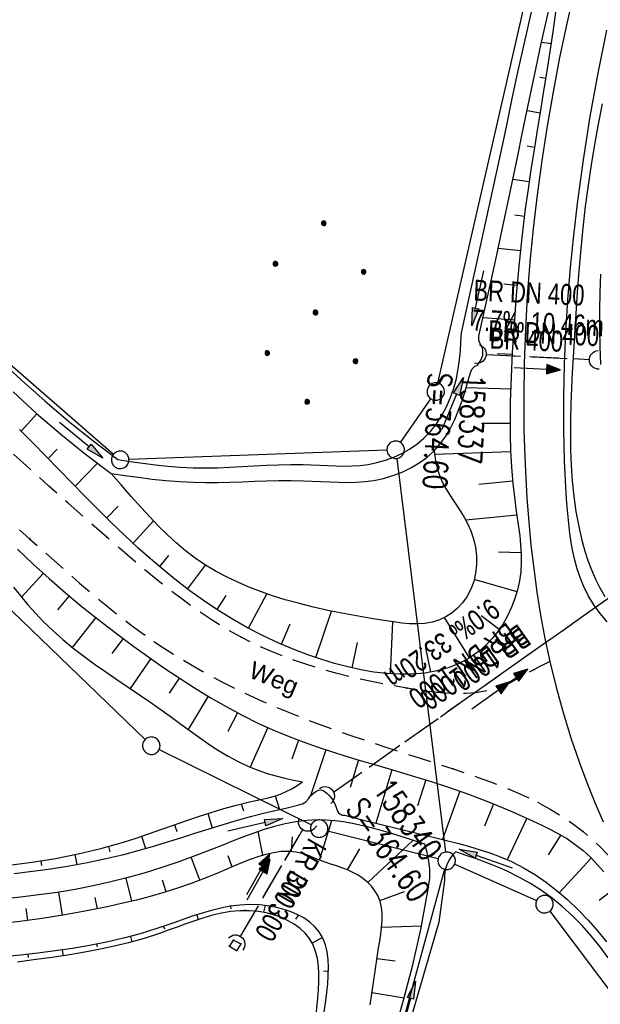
# Model space of a CAD drawing. Extents: x 510806 to 511233, y 466129 to 467087.
# Tile 13 of 35: x 510908 to 510958, y 466606 to 466691. Entities that reach past the tile are written whole.
import ezdxf

# ---------------------------------------------------------------- set-up
doc = ezdxf.new("R2010")
doc.units = 0
doc.header["$LTSCALE"] = 10
doc.header["$MEASUREMENT"] = 0
for name, pattern in [('AUSGEZOGEN', [0]), ('LT00', [0]), ('LT11', [0.3, 0.2, -0.1]), ('LT12', [0.4, 0.3, -0.1]), ('STRICHLINIE2', [0.375, 0.25, -0.125])]:
    doc.linetypes.add(name, pattern=pattern)
doc.layers.get('0').update_dxf_attribs({"linetype": 'LT00'})
for name, color, linetype in [('--EK_FBR', 1, 'LT00'), ('--EK_Halt-Pfeil', 4, 'LT00'), ('--EK_Haltung', 7, 'STRICHLINIE2'), ('--EK_Haltung-Text', 140, 'LT00'), ('--EK_Schacht-Text', 5, 'LT00'), ('--EL_Halt-Pfeil', 4, 'LT00'), ('--EL_Haltung', 182, 'STRICHLINIE2'), ('--EL_Haltung-Text', 182, 'LT00'), ('DFK_GZPKT', 250, 'LT00'), ('DFK_KATASTER', 250, 'LT00'), ('DFK_NUTZUNG', 250, 'LT00'), ('DL', 182, 'LT12'), ('DL_PFEIL', 201, 'LT00'), ('DL_TEXT', 182, 'LT00'), ('FELDWEG_TEXT', 1, 'Continuous'), ('PFEIL', 140, 'AUSGEZOGEN'), ('V101_AFBR_BAB', 250, 'LT00'), ('V101_BOESCH', 250, 'LT00'), ('V101_BOSCHUNG', 250, 'LT00'), ('V101_FELDWEG', 250, 'LT11'), ('V101_GRABEN', 250, 'LT00'), ('V101_MOENCH', 182, 'LT00'), ('V101_UK_DURCH', 182, 'LT00')]:
    doc.layers.add(name, color=color, linetype=linetype)
doc.styles.add('Beschrift', font='ARIAL.TTF')
doc.styles.add('Haltungsbeschriftung', font='ARIAL.TTF', dxfattribs={"width": 0.75})
doc.styles.add('schachtbeschriftung', font='romans.shx', dxfattribs={"width": 0.75, "height": 2})

# ---------------------------------------------------------------- blocks, each defined once
blk = doc.blocks.new('SYMB7010')
at = {"color": 0, "linetype": 'ByBlock'}
for points in [[(-0.031408, 0.499213), (-0.093728, 0.49134), (-0.15457, 0.475719), (-0.212975, 0.452595), (-0.268021, 0.422333), (-0.31884, 0.385411), (-0.36463, 0.342411), (-0.40467, 0.29401), (-0.438329, 0.240973), (-0.465074, 0.184136), (-0.484486, 0.124395), (-0.496256, 0.062692), (-0.5002, 0)], [(-0.5002, 0), (-0.496256, -0.062692), (-0.484486, -0.124395), (-0.465075, -0.184136), (-0.438329, -0.240973), (-0.404671, -0.29401), (-0.36463, -0.342411), (-0.31884, -0.385411), (-0.268021, -0.422333), (-0.212975, -0.452595), (-0.154571, -0.475719), (-0.093728, -0.49134), (-0.031408, -0.499213), (0.031408, -0.499213)], [(0.5002, 0), (0.496256, 0.062692), (0.484485, 0.124395), (0.465074, 0.184136), (0.438329, 0.240973), (0.40467, 0.29401), (0.36463, 0.342411), (0.31884, 0.385411), (0.268021, 0.422333), (0.212975, 0.452595), (0.15457, 0.475719), (0.093728, 0.49134), (0.031408, 0.499213), (-0.031408, 0.499213)], [(0.031408, -0.499213), (0.093728, -0.491341), (0.15457, -0.475719), (0.212975, -0.452595), (0.268021, -0.422333), (0.31884, -0.385411), (0.36463, -0.342411), (0.404671, -0.294011), (0.438329, -0.240974), (0.465075, -0.184136), (0.484486, -0.124395), (0.496256, -0.062692), (0.500201, 0)]]:
    blk.add_lwpolyline(points, dxfattribs=at)
blk = doc.blocks.new('Ackerland7')
at = {"layer": 'DFK_NUTZUNG', "color": 0, "linetype": 'ByBlock'}
for p, q in [((-4, 3.928), (-4, 3.67)), ((-3.95, 3.628), (-3.95, 3.97)), ((-3.9, 3.99), (-3.9, 3.607)), ((-3.85, 3.601), (-3.85, 3.997)), ((-3.8, 3.99), (-3.8, 3.607)), ((-3.75, 3.628), (-3.75, 3.97)), ((-3.7, 3.928), (-3.7, 3.67)), ((-3.65, 3.798), (-3.65, 3.8)), ((3.7, 3.929), (3.7, 3.671)), ((3.75, 3.629), (3.75, 3.971)), ((3.8, 3.992), (3.8, 3.608)), ((3.85, 3.602), (3.85, 3.998)), ((3.9, 3.992), (3.9, 3.608)), ((3.95, 3.629), (3.95, 3.971)), ((4, 3.929), (4, 3.671)), ((4.05, 3.799), (4.05, 3.801)), ((-7.85, 0.129), (-7.85, -0.129)), ((-7.8, -0.171), (-7.8, 0.171)), ((-7.75, 0.192), (-7.75, -0.192)), ((-7.7, -0.198), (-7.7, 0.198)), ((-7.65, 0.192), (-7.65, -0.192)), ((-7.6, -0.171), (-7.6, 0.171)), ((-7.55, 0.129), (-7.55, -0.129)), ((-7.5, -0.001), (-7.5, 0.001)), ((-0.15, 0.129), (-0.15, -0.129)), ((-0.1, -0.171), (-0.1, 0.171)), ((-0.05, 0.192), (-0.05, -0.192)), ((0, -0.198), (0, 0.198)), ((0.05, 0.192), (0.05, -0.192)), ((0.1, -0.171), (0.1, 0.171)), ((0.15, 0.129), (0.15, -0.129)), ((0.2, -0.001), (0.2, 0.001)), ((7.55, 0.129), (7.55, -0.129)), ((7.6, -0.171), (7.6, 0.171)), ((7.65, 0.192), (7.65, -0.192)), ((7.7, -0.198), (7.7, 0.198)), ((7.75, 0.192), (7.75, -0.192)), ((7.8, -0.171), (7.8, 0.171)), ((7.85, 0.129), (7.85, -0.129)), ((7.9, -0.001), (7.9, 0.001)), ((-4, -3.671), (-4, -3.929)), ((-3.95, -3.971), (-3.95, -3.629)), ((-3.9, -3.608), (-3.9, -3.992)), ((-3.85, -3.998), (-3.85, -3.602)), ((-3.8, -3.608), (-3.8, -3.992)), ((-3.75, -3.971), (-3.75, -3.629)), ((-3.7, -3.671), (-3.7, -3.929)), ((-3.65, -3.801), (-3.65, -3.799)), ((3.7, -3.671), (3.7, -3.929)), ((3.75, -3.971), (3.75, -3.629)), ((3.8, -3.608), (3.8, -3.992)), ((3.85, -3.998), (3.85, -3.602)), ((3.9, -3.608), (3.9, -3.992)), ((3.95, -3.971), (3.95, -3.629)), ((4, -3.671), (4, -3.929)), ((4.05, -3.801), (4.05, -3.799))]:
    blk.add_line(p, q, dxfattribs=at)
for points in [[(-3.65, 3.799), (-3.67, 3.886), (-3.725, 3.955), (-3.805, 3.994), (-3.894, 3.994), (-3.975, 3.955), (-4.03, 3.886), (-4.05, 3.799), (-4.03, 3.712), (-3.975, 3.642), (-3.894, 3.604), (-3.805, 3.604), (-3.725, 3.642), (-3.67, 3.712), (-3.65, 3.799)], [(4.05, 3.8), (4.03, 3.887), (3.975, 3.956), (3.894, 3.995), (3.805, 3.995), (3.725, 3.956), (3.67, 3.887), (3.65, 3.8), (3.67, 3.713), (3.725, 3.644), (3.805, 3.605), (3.894, 3.605), (3.975, 3.644), (4.03, 3.713), (4.05, 3.8)], [(-7.5, 0), (-7.52, 0.087), (-7.575, 0.156), (-7.655, 0.195), (-7.744, 0.195), (-7.825, 0.156), (-7.88, 0.087), (-7.9, 0)], [(0.2, 0), (0.18, 0.087), (0.125, 0.156), (0.045, 0.195), (-0.044, 0.195), (-0.125, 0.156), (-0.18, 0.087), (-0.2, 0)], [(-0.2, 0), (-0.18, -0.087), (-0.125, -0.156), (-0.044, -0.195), (0.045, -0.195), (0.125, -0.156), (0.18, -0.087), (0.2, 0)], [(7.9, 0), (7.88, 0.087), (7.825, 0.156), (7.744, 0.195), (7.655, 0.195), (7.575, 0.156), (7.52, 0.087), (7.5, 0)], [(7.5, 0), (7.52, -0.087), (7.575, -0.156), (7.655, -0.195), (7.744, -0.195), (7.825, -0.156), (7.88, -0.087), (7.9, 0)], [(-7.9, 0), (-7.88, -0.087), (-7.825, -0.156), (-7.744, -0.195), (-7.655, -0.195), (-7.575, -0.156), (-7.52, -0.087), (-7.5, 0)], [(-3.65, -3.8), (-3.67, -3.713), (-3.725, -3.644), (-3.805, -3.605), (-3.894, -3.605), (-3.975, -3.644), (-4.03, -3.713), (-4.05, -3.8), (-4.03, -3.887), (-3.975, -3.956), (-3.894, -3.995), (-3.805, -3.995), (-3.725, -3.956), (-3.67, -3.887), (-3.65, -3.8)], [(4.05, -3.8), (4.03, -3.713), (3.975, -3.644), (3.894, -3.605), (3.805, -3.605), (3.725, -3.644), (3.67, -3.713), (3.65, -3.8), (3.67, -3.887), (3.725, -3.956), (3.805, -3.995), (3.894, -3.995), (3.975, -3.956), (4.03, -3.887), (4.05, -3.8)]]:
    blk.add_lwpolyline(points, dxfattribs=at)
blk = doc.blocks.new('Pfreil3')
at = {"layer": 'PFEIL'}
blk.add_hatch(color=256, dxfattribs=at).paths.add_polyline_path([(-1.549, 0.273), (-1.549, -0.273), (0, 0)])
for p, q in [((-1.549, 0), (-4.831, 0)), ((-1.549, -0.273), (-1.549, 0.273)), ((-1.549, 0.273), (0, 0)), ((0, 0), (-1.549, -0.273))]:
    blk.add_line(p, q, dxfattribs=at)
blk = doc.blocks.new('SYMB0011')
at = {"color": 0, "linetype": 'ByBlock'}
for p, q in [((0.5, 0), (-0.5, 0)), ((0, 0.5), (0, -0.5))]:
    blk.add_line(p, q, dxfattribs=at)
blk = doc.blocks.new('SYMB1107')
at = {"color": 0, "linetype": 'ByBlock'}
for points in [[(-0.2, 0), (-0.196157, 0.039018), (-0.184776, 0.076537), (-0.166294, 0.111114), (-0.141421, 0.141421), (-0.111114, 0.166294), (-0.076537, 0.184776), (-0.039018, 0.196157), (0, 0.2)], [(0, 0.2), (0.039018, 0.196157), (0.076537, 0.184776), (0.111114, 0.166294), (0.141421, 0.141421), (0.166294, 0.111114), (0.184776, 0.076537), (0.196157, 0.039018), (0.2, 0)]]:
    blk.add_lwpolyline(points, dxfattribs=at)
blk = doc.blocks.new('SYMB0070')
at = {"color": 0, "linetype": 'ByBlock'}
for p, q in [((-0.5, 0), (0.2, 0)), ((0.5, 0), (0.2, 0.1)), ((0.2, 0.1), (0.2, 0)), ((0.468, 0), (0.21, 0.086)), ((0.21, 0.086), (0.21, -0.086)), ((0.21, -0.086), (0.468, 0)), ((0.22, -0.072), (0.437, 0)), ((0.23, -0.058), (0.405, 0)), ((0.24, -0.045), (0.374, 0)), ((0.342, 0), (0.25, 0.031)), ((0.25, 0.031), (0.25, -0.031)), ((0.25, -0.031), (0.342, 0)), ((0.26, -0.017), (0.31, 0)), ((0.27, -0.003), (0.279, 0))]:
    blk.add_line(p, q, dxfattribs=at)
for points in [[(0.2, 0), (0.2, -0.1), (0.5, 0)], [(0.437, 0), (0.22, 0.072), (0.22, -0.072)], [(0.405, 0), (0.23, 0.058), (0.23, -0.058)], [(0.374, 0), (0.24, 0.045), (0.24, -0.045)], [(0.31, 0), (0.26, 0.017), (0.26, -0.017)], [(0.279, 0), (0.27, 0.003), (0.27, -0.003)]]:
    blk.add_lwpolyline(points, dxfattribs=at)

msp = doc.modelspace()

# ---------------------------------------------------------------- linework, layer by layer
at = {"layer": '--EK_FBR'}
for points in [[(510955.46, 466693.294), (510954.803, 466690.38), (510954.191, 466687.455), (510953.628, 466684.52), (510953.116, 466681.576), (510952.657, 466678.624), (510952.252, 466675.662), (510951.915, 466672.782), (510951.633, 466669.895), (510951.41, 466667.004), (510951.245, 466664.108), (510951.143, 466661.209), (510951.103, 466658.31), (510951.128, 466655.41), (510951.221, 466652.512), (510951.382, 466649.617), (510951.537, 466647.596), (510951.729, 466645.578), (510951.961, 466643.566), (510952.237, 466641.559), (510952.558, 466639.56), (510952.929, 466637.57), (510953.351, 466635.591), (510953.889, 466633.389), (510954.493, 466631.205), (510955.164, 466629.039), (510955.9, 466626.896), (510956.538, 466625.189), (510957.214, 466623.497), (510957.924, 466621.82)], [(510958.258, 466638.997), (510957.658, 466639.71), (510957.118, 466640.467), (510956.641, 466641.262), (510956.232, 466642.088), (510955.94, 466642.809), (510955.695, 466643.545), (510955.491, 466644.294), (510955.323, 466645.052), (510955.185, 466645.816), (510955.072, 466646.584), (510954.968, 466647.446), (510954.883, 466648.308), (510954.814, 466649.172), (510954.756, 466650.036), (510954.619, 466652.8), (510954.55, 466655.568), (510954.546, 466658.339), (510954.603, 466661.111), (510954.72, 466663.882), (510954.893, 466666.652), (510955.119, 466669.419), (510955.396, 466672.181), (510955.72, 466674.938), (510956.233, 466678.68), (510956.826, 466682.408), (510957.496, 466686.122), (510958.242, 466689.819)]]:
    msp.add_lwpolyline(points, dxfattribs=at)
at = {"layer": '--EK_FBR', "linetype": 'LT11', "flags": 128}
for points in [[(510953.351, 466635.591), (510952.89, 466635.363), (510952.43, 466635.13), (510951.972, 466634.889), (510951.449, 466634.597), (510950.927, 466634.299), (510950.404, 466634.009), (510949.875, 466633.737), (510949.338, 466633.496), (510948.572, 466633.229), (510947.785, 466633.037), (510946.978, 466632.913), (510946.157, 466632.849), (510945.322, 466632.838), (510944.478, 466632.871), (510943.628, 466632.942), (510942.774, 466633.043), (510941.919, 466633.166), (510941.067, 466633.304), (510939.54, 466633.574), (510938.033, 466633.871), (510936.545, 466634.198), (510935.078, 466634.562), (510933.634, 466634.964), (510932.213, 466635.41), (510930.817, 466635.903), (510929.447, 466636.448), (510928.104, 466637.048), (510926.789, 466637.707), (510925.555, 466638.399), (510924.346, 466639.142), (510923.159, 466639.932), (510921.993, 466640.764), (510920.845, 466641.629), (510919.712, 466642.524), (510918.594, 466643.441), (510917.486, 466644.375), (510916.388, 466645.32), (510915.296, 466646.269), (510913.627, 466647.73), (510911.97, 466649.191), (510910.324, 466650.656), (510908.691, 466652.129), (510907.071, 466653.614), (510905.463, 466655.113), (510903.87, 466656.63), (510902.855, 466657.613), (510901.842, 466658.601), (510900.828, 466659.588), (510899.809, 466660.571), (510898.783, 466661.544), (510897.744, 466662.503), (510896.69, 466663.443), (510895.618, 466664.36), (510894.241, 466665.474), (510892.831, 466666.548), (510891.393, 466667.584), (510889.928, 466668.587), (510888.441, 466669.559), (510886.934, 466670.504), (510885.41, 466671.426), (510883.872, 466672.328), (510882.323, 466673.213), (510880.767, 466674.084), (510879.206, 466674.946), (510875.655, 466676.876), (510872.094, 466678.774), (510868.522, 466680.639), (510864.937, 466682.473), (510862.653, 466683.617)], [(510863.593, 466677.615), (510865.923, 466676.326), (510868.566, 466674.834), (510871.198, 466673.321), (510873.819, 466671.789), (510876.431, 466670.238), (510878.273, 466669.131), (510880.108, 466668.012), (510881.935, 466666.879), (510883.749, 466665.73), (510885.55, 466664.56), (510887.335, 466663.367), (510889.1, 466662.148), (510890.845, 466660.9), (510892.566, 466659.62), (510893.943, 466658.557), (510895.306, 466657.475), (510896.657, 466656.378), (510897.998, 466655.268), (510899.333, 466654.15), (510900.663, 466653.028), (510902.276, 466651.662), (510903.885, 466650.292), (510905.489, 466648.917), (510907.086, 466647.532), (510908.674, 466646.136), (510909.747, 466645.183), (510910.818, 466644.229), (510911.891, 466643.277), (510912.969, 466642.331), (510914.057, 466641.397), (510915.156, 466640.479), (510916.271, 466639.581), (510917.404, 466638.708), (510918.559, 466637.863), (510920.158, 466636.772), (510921.8, 466635.741), (510923.478, 466634.767), (510925.19, 466633.848), (510926.93, 466632.983), (510928.694, 466632.169), (510930.478, 466631.405), (510931.911, 466630.83), (510933.353, 466630.282), (510934.802, 466629.756), (510936.257, 466629.248), (510937.718, 466628.755), (510939.183, 466628.272), (510940.65, 466627.796), (510942.119, 466627.322), (510943.588, 466626.846), (510945.056, 466626.365), (510946.122, 466626.009), (510947.185, 466625.642), (510948.241, 466625.26), (510949.29, 466624.858), (510950.327, 466624.429), (510951.351, 466623.969), (510952.359, 466623.473), (510953.37, 466622.922), (510954.354, 466622.326), (510955.304, 466621.679), (510956.212, 466620.98), (510956.936, 466620.354), (510957.631, 466619.696), (510958.303, 466619.011), (510958.957, 466618.307), (510959.6, 466617.59), (510960.238, 466616.867)]]:
    msp.add_lwpolyline(points, dxfattribs=at)
at = {"layer": '--EK_Haltung'}
for p, q in [((510947.843, 466661.96), (510956.793, 466661.536)), ((510934.76, 466624.365), (510960.653, 466642.648)), ((510926.812, 466612.028), (510932.136, 466621.173))]:
    msp.add_line(p, q, dxfattribs=at)
at = {"layer": '--EL_Haltung'}
for p, q in [((510947.843, 466661.96), (510956.793, 466661.536)), ((510934.76, 466624.365), (510960.653, 466642.648)), ((510926.812, 466612.028), (510932.136, 466621.173))]:
    msp.add_line(p, q, dxfattribs=at)
at = {"layer": 'DFK_KATASTER'}
for p, q in [((510943.718, 466659.511), (510952.443, 466697.569)), ((510898.806, 466668.238), (510915.884, 466653.402)), ((510940.535, 466654.398), (510943.125, 466658.162)), ((510939.361, 466653.752), (510917.2, 466652.937)), ((510940.202, 466653.036), (510944.398, 466619.224)), ((510906.379, 466640.678), (510918.581, 466628.881)), ((510919.793, 466628.028), (510932.868, 466621.572)), ((510934.267, 466621.057), (510943.763, 466618.663)), ((510944.293, 466617.756), (510924.857, 466546.463)), ((510945.176, 466618.176), (510952.205, 466615.054)), ((510953.341, 466614.15), (510983.75, 466573.68))]:
    msp.add_line(p, q, dxfattribs=at)
at = {"layer": 'DL'}
for p, q in [((510947.843, 466661.96), (510956.793, 466661.536)), ((510934.76, 466624.365), (510960.653, 466642.648)), ((510926.812, 466612.028), (510932.136, 466621.173))]:
    msp.add_line(p, q, dxfattribs=at)
at = {"layer": 'V101_AFBR_BAB'}
for points in [[(510955.46, 466693.294), (510954.803, 466690.38), (510954.191, 466687.455), (510953.628, 466684.52), (510953.116, 466681.576), (510952.657, 466678.624), (510952.252, 466675.662), (510951.915, 466672.782), (510951.633, 466669.895), (510951.41, 466667.004), (510951.245, 466664.108), (510951.143, 466661.209), (510951.103, 466658.31), (510951.128, 466655.41), (510951.221, 466652.512), (510951.382, 466649.617), (510951.537, 466647.596), (510951.729, 466645.578), (510951.961, 466643.566), (510952.237, 466641.559), (510952.558, 466639.56), (510952.929, 466637.57), (510953.351, 466635.591), (510953.889, 466633.389), (510954.493, 466631.205), (510955.164, 466629.039), (510955.9, 466626.896), (510956.538, 466625.189), (510957.214, 466623.497), (510957.924, 466621.82)], [(510958.258, 466638.997), (510957.658, 466639.71), (510957.118, 466640.467), (510956.641, 466641.262), (510956.232, 466642.088), (510955.94, 466642.809), (510955.695, 466643.545), (510955.491, 466644.294), (510955.323, 466645.052), (510955.185, 466645.816), (510955.072, 466646.584), (510954.968, 466647.446), (510954.883, 466648.308), (510954.814, 466649.172), (510954.756, 466650.036), (510954.619, 466652.8), (510954.55, 466655.568), (510954.546, 466658.339), (510954.603, 466661.111), (510954.72, 466663.882), (510954.893, 466666.652), (510955.119, 466669.419), (510955.396, 466672.181), (510955.72, 466674.938), (510956.233, 466678.68), (510956.826, 466682.408), (510957.496, 466686.122), (510958.242, 466689.819)]]:
    msp.add_lwpolyline(points, dxfattribs=at)
at = {"layer": 'V101_BOESCH'}
for points in [[(510953.83, 466691.348), (510953.6, 466689.656), (510953.352, 466687.967), (510953.09, 466686.279), (510952.818, 466684.593), (510952.542, 466682.907), (510952.265, 466681.221), (510951.992, 466679.534), (510951.728, 466677.847), (510951.477, 466676.158), (510951.243, 466674.466), (510950.942, 466672.005), (510950.683, 466669.538), (510950.464, 466667.067), (510950.28, 466664.593), (510950.127, 466662.117), (510950.055, 466660.714), (510949.996, 466659.311), (510949.954, 466657.908), (510949.935, 466656.504), (510949.943, 466655.101), (510949.982, 466653.697), (510950.057, 466652.293), (510950.173, 466650.889), (510950.333, 466649.486), (510950.44, 466648.711), (510950.554, 466647.936), (510950.664, 466647.162), (510950.762, 466646.388), (510950.838, 466645.614), (510950.884, 466644.841), (510950.89, 466644.068), (510950.848, 466643.296), (510950.748, 466642.524), (510950.583, 466641.756), (510950.355, 466640.996), (510950.068, 466640.25), (510949.724, 466639.527), (510949.327, 466638.832), (510948.881, 466638.174), (510948.389, 466637.559), (510947.855, 466636.994), (510947.282, 466636.486), (510946.452, 466635.899), (510945.563, 466635.424), (510944.622, 466635.054), (510943.636, 466634.783), (510942.611, 466634.605), (510941.552, 466634.512), (510940.467, 466634.5), (510939.362, 466634.562), (510938.243, 466634.691), (510937.117, 466634.881), (510935.99, 466635.126), (510934.867, 466635.42), (510933.757, 466635.757), (510932.664, 466636.129), (510931.595, 466636.532), (510930.138, 466637.141), (510928.736, 466637.795), (510927.388, 466638.492), (510926.087, 466639.23), (510924.831, 466640.007), (510923.614, 466640.82), (510922.433, 466641.668), (510921.283, 466642.548), (510920.159, 466643.459), (510919.059, 466644.399), (510917.977, 466645.364), (510916.821, 466646.438), (510915.679, 466647.535), (510914.548, 466648.652), (510913.424, 466649.784), (510912.305, 466650.927), (510911.187, 466652.077), (510910.068, 466653.229), (510908.944, 466654.378), (510907.812, 466655.521)], [(510958.11, 466641.145), (510957.672, 466641.879), (510957.286, 466642.643), (510956.946, 466643.429), (510956.649, 466644.235), (510956.388, 466645.053), (510956.159, 466645.881), (510955.858, 466647.175), (510955.618, 466648.478), (510955.433, 466649.787), (510955.298, 466651.103), (510955.207, 466652.424), (510955.156, 466653.749), (510955.139, 466655.078), (510955.15, 466656.409), (510955.185, 466657.741), (510955.237, 466659.074), (510955.302, 466660.407), (510955.375, 466661.738), (510955.482, 466663.6), (510955.597, 466665.457), (510955.724, 466667.309), (510955.866, 466669.158), (510956.028, 466671.002), (510956.212, 466672.842), (510956.424, 466674.678), (510956.666, 466676.51), (510956.929, 466678.256), (510957.219, 466679.999), (510957.533, 466681.74), (510957.866, 466683.478)], [(510943.405, 466653.667), (510943.461, 466653.255), (510943.524, 466652.847), (510943.602, 466652.444), (510943.701, 466652.05), (510943.894, 466651.5), (510944.136, 466650.969), (510944.418, 466650.454), (510944.728, 466649.948), (510945.055, 466649.447), (510945.388, 466648.945), (510945.717, 466648.437), (510946.03, 466647.918), (510946.315, 466647.383), (510946.564, 466646.826), (510946.797, 466646.13), (510946.958, 466645.406), (510947.044, 466644.668), (510947.05, 466643.925), (510946.975, 466643.191), (510946.815, 466642.476), (510946.567, 466641.791), (510946.227, 466641.149), (510945.859, 466640.636), (510945.43, 466640.172), (510944.95, 466639.766), (510944.428, 466639.428), (510943.874, 466639.164), (510943.259, 466638.973), (510942.622, 466638.865), (510941.969, 466638.825), (510941.304, 466638.841), (510940.632, 466638.899), (510939.957, 466638.986), (510939.284, 466639.087), (510938.003, 466639.291), (510936.743, 466639.505), (510935.499, 466639.734), (510934.269, 466639.983), (510933.049, 466640.257), (510931.836, 466640.562), (510930.626, 466640.901), (510929.608, 466641.218), (510928.596, 466641.566), (510927.593, 466641.948), (510926.604, 466642.367), (510925.635, 466642.826), (510924.689, 466643.327), (510923.773, 466643.874), (510922.89, 466644.469), (510922.053, 466645.107), (510921.248, 466645.788), (510920.472, 466646.504), (510919.72, 466647.249), (510918.988, 466648.014), (510918.271, 466648.793), (510917.396, 466649.769), (510916.531, 466650.752), (510915.672, 466651.738)], [(510907.619, 466645.248), (510908.966, 466643.96), (510910.344, 466642.708), (510911.751, 466641.489), (510913.185, 466640.3), (510914.643, 466639.14), (510916.124, 466638.003), (510917.625, 466636.889), (510918.906, 466635.965), (510920.202, 466635.059), (510921.513, 466634.177), (510922.84, 466633.322), (510924.185, 466632.5), (510925.549, 466631.715), (510926.934, 466630.972), (510928.339, 466630.276), (510929.767, 466629.632), (510930.955, 466629.144), (510932.157, 466628.689), (510933.37, 466628.262), (510934.593, 466627.858), (510935.824, 466627.472), (510937.06, 466627.098), (510938.3, 466626.733), (510939.541, 466626.371), (510940.781, 466626.006), (510942.018, 466625.635), (510943.251, 466625.252), (510944.476, 466624.852), (510946.363, 466624.189), (510948.23, 466623.474), (510950.081, 466622.708), (510951.918, 466621.892), (510952.673, 466621.54), (510953.418, 466621.171), (510954.148, 466620.778), (510954.856, 466620.352), (510955.534, 466619.885), (510956.198, 466619.354), (510956.827, 466618.778), (510957.424, 466618.165), (510957.992, 466617.519)], [(510907.301, 466641.974), (510907.908, 466641.214), (510908.529, 466640.468), (510909.168, 466639.742), (510909.83, 466639.041), (510910.655, 466638.242), (510911.514, 466637.48), (510912.403, 466636.751), (510913.317, 466636.048), (510914.253, 466635.365), (510915.205, 466634.698), (510916.168, 466634.041), (510917.139, 466633.387), (510918.113, 466632.731), (510919.084, 466632.068), (510920.05, 466631.391), (510920.857, 466630.808), (510921.659, 466630.219), (510922.461, 466629.631), (510923.266, 466629.054), (510924.077, 466628.494), (510924.898, 466627.958), (510925.733, 466627.455), (510926.585, 466626.993), (510927.458, 466626.579), (510928.355, 466626.22), (510929.086, 466625.978), (510929.831, 466625.768), (510930.586, 466625.582), (510931.349, 466625.412), (510932.115, 466625.249)], [(510906.901, 466618.1), (510908.898, 466618.35), (510910.883, 466618.673), (510912.852, 466619.069), (510914.801, 466619.539), (510916.727, 466620.084), (510917.808, 466620.427), (510918.883, 466620.788), (510919.954, 466621.16), (510921.024, 466621.537), (510922.095, 466621.912), (510923.17, 466622.279), (510924.25, 466622.631), (510925.339, 466622.962), (510926.438, 466623.264), (510927.551, 466623.532), (510928.091, 466623.648), (510928.631, 466623.764), (510929.167, 466623.889), (510929.694, 466624.033), (510930.209, 466624.206), (510930.709, 466624.415), (510931.188, 466624.667), (510931.655, 466624.951), (510932.115, 466625.249)], [(510937.91, 466606.117), (510938.058, 466607.077), (510938.199, 466608.038), (510938.339, 466609.008), (510938.484, 466609.992), (510938.643, 466610.998), (510938.739, 466611.584), (510938.829, 466612.173), (510938.901, 466612.762), (510938.942, 466613.344), (510938.941, 466613.914), (510938.886, 466614.467), (510938.764, 466614.998), (510938.563, 466615.502), (510938.322, 466615.908), (510938.023, 466616.288), (510937.676, 466616.638), (510937.291, 466616.955), (510936.877, 466617.237), (510936.443, 466617.48), (510935.975, 466617.696), (510935.499, 466617.878), (510935.018, 466618.04), (510934.535, 466618.194), (510934.053, 466618.353), (510933.574, 466618.529), (510933.229, 466618.672), (510932.886, 466618.819), (510932.544, 466618.959), (510932.199, 466619.08), (510931.564, 466619.229), (510930.921, 466619.286), (510930.269, 466619.264), (510929.612, 466619.172), (510928.95, 466619.022), (510928.284, 466618.822), (510927.616, 466618.585), (510926.947, 466618.32), (510926.279, 466618.038), (510925.613, 466617.749), (510924.95, 466617.464), (510923.746, 466616.975), (510922.554, 466616.53), (510921.372, 466616.124), (510920.195, 466615.755), (510919.021, 466615.418), (510917.846, 466615.109), (510916.667, 466614.824), (510915.482, 466614.559), (510913.596, 466614.176), (510911.688, 466613.832), (510909.762, 466613.528), (510907.823, 466613.262), (510905.875, 466613.035)], [(510933.83, 466604.557), (510934.104, 466606.451), (510934.196, 466607.175), (510934.272, 466607.898), (510934.324, 466608.615), (510934.34, 466609.317), (510934.312, 466609.998), (510934.228, 466610.651), (510934.08, 466611.268), (510933.857, 466611.844), (510933.55, 466612.372), (510933.175, 466612.82), (510932.726, 466613.219), (510932.215, 466613.569), (510931.651, 466613.872), (510931.045, 466614.127), (510930.409, 466614.335), (510929.752, 466614.496), (510929.086, 466614.612), (510928.421, 466614.683), (510927.561, 466614.71), (510926.72, 466614.668), (510925.894, 466614.567), (510925.083, 466614.415), (510924.283, 466614.22), (510923.493, 466613.992), (510922.709, 466613.739), (510921.93, 466613.469), (510921.153, 466613.192), (510920.376, 466612.916), (510919.596, 466612.65), (510918.172, 466612.21), (510916.733, 466611.826), (510915.281, 466611.492), (510913.818, 466611.202), (510912.346, 466610.951), (510910.865, 466610.734), (510909.378, 466610.544), (510907.885, 466610.377), (510906.389, 466610.228)], [(510933.265, 466604.966), (510933.436, 466606.72), (510933.484, 466607.409), (510933.512, 466608.097), (510933.511, 466608.776), (510933.471, 466609.439), (510933.381, 466610.08), (510933.231, 466610.69), (510933.01, 466611.264), (510932.71, 466611.794), (510932.338, 466612.259), (510931.893, 466612.675), (510931.387, 466613.043), (510930.831, 466613.361), (510930.237, 466613.629), (510929.617, 466613.845), (510928.981, 466614.011), (510928.342, 466614.124), (510927.531, 466614.194), (510926.732, 466614.186), (510925.943, 466614.111), (510925.163, 466613.978), (510924.39, 466613.798), (510923.622, 466613.578), (510922.86, 466613.33), (510922.1, 466613.062), (510921.341, 466612.785), (510920.583, 466612.508), (510919.824, 466612.24), (510918.495, 466611.817), (510917.159, 466611.445), (510915.815, 466611.12), (510914.465, 466610.834), (510913.11, 466610.581), (510911.749, 466610.355), (510910.384, 466610.149), (510909.015, 466609.958), (510907.642, 466609.773)]]:
    msp.add_lwpolyline(points, dxfattribs=at)
at = {"layer": 'V101_BOSCHUNG'}
for p, q in [((510953.451, 466688.629), (510952.624, 466688.749)), ((510952.991, 466685.66), (510952.495, 466685.738)), ((510952.507, 466682.696), (510951.39, 466682.88)), ((510952.025, 466679.739), (510951.405, 466679.837)), ((510951.568, 466676.782), (510950.171, 466676.986)), ((510951.161, 466673.823), (510950.352, 466673.926)), ((510950.817, 466670.858), (510948.907, 466671.066)), ((510950.533, 466667.889), (510949.397, 466667.993)), ((510950.302, 466664.917), (510947.611, 466665.117)), ((510950.119, 466661.952), (510948.858, 466662.018)), ((510949.985, 466658.988), (510946.159, 466659.09)), ((510909.297, 466656.877), (510907.955, 466655.377)), ((510949.935, 466656.045), (510947.482, 466656.039)), ((510911.039, 466653.842), (510910.267, 466653.023)), ((510950.006, 466653.591), (510943.445, 466653.374)), ((510914.49, 466652.614), (510912.582, 466650.644)), ((510950.156, 466651.075), (510947.263, 466650.807)), ((510915.289, 466647.918), (510916.27, 466648.922)), ((510950.522, 466648.153), (510946.136, 466647.727)), ((510917.554, 466645.753), (510919.302, 466647.682)), ((510919.837, 466643.73), (510920.629, 466644.684)), ((510950.88, 466644.932), (510948.945, 466644.983)), ((510922.233, 466641.818), (510923.766, 466643.879)), ((510909.845, 466643.155), (510907.984, 466641.121)), ((510950.532, 466641.569), (510946.855, 466642.622)), ((510912.069, 466641.221), (510911.055, 466640.026)), ((510924.769, 466640.047), (510925.556, 466641.266)), ((510927.458, 466638.455), (510929.05, 466641.406)), ((510933.255, 466635.923), (510934.586, 466639.917)), ((510949.007, 466638.35), (510947.447, 466639.511)), ((510914.354, 466639.367), (510912.333, 466636.806)), ((510930.291, 466637.074), (510931.051, 466638.821)), ((510939.676, 466634.538), (510939.868, 466638.999)), ((510946.458, 466635.904), (510944.312, 466639.366)), ((510916.697, 466637.574), (510915.739, 466636.283)), ((510936.373, 466635.037), (510936.836, 466637.223)), ((510943.135, 466634.685), (510942.692, 466636.76)), ((510919.084, 466635.839), (510917.301, 466633.278)), ((510921.52, 466634.172), (510920.668, 466632.864)), ((510924.005, 466632.608), (510922.299, 466629.749)), ((510926.536, 466631.181), (510925.696, 466629.583)), ((510929.117, 466629.918), (510927.609, 466626.514)), ((510931.767, 466628.833), (510931.18, 466627.207)), ((510934.105, 466628.017), (510932.8, 466624.065)), ((510936.927, 466627.138), (510936.204, 466624.779)), ((510939.793, 466626.297), (510938.411, 466621.706)), ((510942.704, 466625.424), (510941.996, 466623.207)), ((510945.625, 466624.455), (510944.142, 466620.303)), ((510929.759, 466624.053), (510930.123, 466622.889)), ((510926.851, 466623.368), (510927.029, 466622.76)), ((510948.509, 466623.361), (510947.743, 466621.456)), ((510923.968, 466622.541), (510924.346, 466621.307)), ((510933.559, 466618.535), (510934.626, 466621.934)), ((510951.376, 466622.138), (510949.694, 466618.574)), ((510921.11, 466621.567), (510921.307, 466620.99)), ((510928.691, 466618.949), (510928.29, 466620.983)), ((510918.286, 466620.586), (510918.62, 466619.538)), ((510931.157, 466619.275), (510931.247, 466620.534)), ((510937.712, 466616.603), (510941.595, 466620.23)), ((510954.292, 466620.694), (510953.192, 466618.986)), ((510915.44, 466619.711), (510915.569, 466619.243)), ((510935.971, 466617.697), (510937.031, 466619.497)), ((510909.624, 466618.461), (510909.687, 466618.077)), ((510912.55, 466619.004), (510912.734, 466618.167)), ((510923.299, 466616.803), (510922.553, 466618.787)), ((510926.06, 466617.943), (510925.71, 466618.908)), ((510956.897, 466618.709), (510954.168, 466615.747)), ((510917.461, 466615.013), (510916.965, 466616.992)), ((510920.407, 466615.82), (510920.094, 466616.822)), ((510938.739, 466615.071), (510940.865, 466615.837)), ((510959.035, 466616.193), (510957.579, 466615.057)), ((510911.505, 466613.802), (510911.174, 466615.79)), ((510914.488, 466614.352), (510914.29, 466615.333)), ((510908.505, 466613.352), (510908.371, 466614.371)), ((510925.926, 466614.572), (510925.946, 466614.343)), ((510928.888, 466614.638), (510928.767, 466614.055)), ((510923.022, 466613.843), (510923.133, 466613.421)), ((510931.75, 466613.823), (510931.503, 466613.473)), ((510920.182, 466612.848), (510920.25, 466612.631)), ((510938.903, 466612.786), (510942.319, 466612.885)), ((510917.326, 466611.978), (510917.449, 466611.522)), ((510933.837, 466611.884), (510932.936, 466611.413)), ((510911.48, 466610.821), (510911.553, 466610.325)), ((510914.423, 466611.317), (510914.471, 466611.081)), ((510908.514, 466610.446), (510908.544, 466610.172)), ((510938.498, 466610.079), (510940.054, 466609.878)), ((510934.338, 466609.008), (510933.922, 466608.966)), ((510938.071, 466607.165), (510940.841, 466606.704))]:
    msp.add_line(p, q, dxfattribs=at)
at = {"layer": 'V101_FELDWEG', "flags": 128}
for points in [[(510953.351, 466635.591), (510952.89, 466635.363), (510952.43, 466635.13), (510951.972, 466634.889), (510951.449, 466634.597), (510950.927, 466634.299), (510950.404, 466634.009), (510949.875, 466633.737), (510949.338, 466633.496), (510948.572, 466633.229), (510947.785, 466633.037), (510946.978, 466632.913), (510946.157, 466632.849), (510945.322, 466632.838), (510944.478, 466632.871), (510943.628, 466632.942), (510942.774, 466633.043), (510941.919, 466633.166), (510941.067, 466633.304), (510939.54, 466633.574), (510938.033, 466633.871), (510936.545, 466634.198), (510935.078, 466634.562), (510933.634, 466634.964), (510932.213, 466635.41), (510930.817, 466635.903), (510929.447, 466636.448), (510928.104, 466637.048), (510926.789, 466637.707), (510925.555, 466638.399), (510924.346, 466639.142), (510923.159, 466639.932), (510921.993, 466640.764), (510920.845, 466641.629), (510919.712, 466642.524), (510918.594, 466643.441), (510917.486, 466644.375), (510916.388, 466645.32), (510915.296, 466646.269), (510913.627, 466647.73), (510911.97, 466649.191), (510910.324, 466650.656), (510908.691, 466652.129), (510907.071, 466653.614), (510905.463, 466655.113), (510903.87, 466656.63), (510902.855, 466657.613), (510901.842, 466658.601), (510900.828, 466659.588), (510899.809, 466660.571), (510898.783, 466661.544), (510897.744, 466662.503), (510896.69, 466663.443), (510895.618, 466664.36), (510894.241, 466665.474), (510892.831, 466666.548), (510891.393, 466667.584), (510889.928, 466668.587), (510888.441, 466669.559), (510886.934, 466670.504), (510885.41, 466671.426), (510883.872, 466672.328), (510882.323, 466673.213), (510880.767, 466674.084), (510879.206, 466674.946), (510875.655, 466676.876), (510872.094, 466678.774), (510868.522, 466680.639), (510864.937, 466682.473), (510862.653, 466683.617)], [(510863.593, 466677.615), (510865.923, 466676.326), (510868.566, 466674.834), (510871.198, 466673.321), (510873.819, 466671.789), (510876.431, 466670.238), (510878.273, 466669.131), (510880.108, 466668.012), (510881.935, 466666.879), (510883.749, 466665.73), (510885.55, 466664.56), (510887.335, 466663.367), (510889.1, 466662.148), (510890.845, 466660.9), (510892.566, 466659.62), (510893.943, 466658.557), (510895.306, 466657.475), (510896.657, 466656.378), (510897.998, 466655.268), (510899.333, 466654.15), (510900.663, 466653.028), (510902.276, 466651.662), (510903.885, 466650.292), (510905.489, 466648.917), (510907.086, 466647.532), (510908.674, 466646.136), (510909.747, 466645.183), (510910.818, 466644.229), (510911.891, 466643.277), (510912.969, 466642.331), (510914.057, 466641.397), (510915.156, 466640.479), (510916.271, 466639.581), (510917.404, 466638.708), (510918.559, 466637.863), (510920.158, 466636.772), (510921.8, 466635.741), (510923.478, 466634.767), (510925.19, 466633.848), (510926.93, 466632.983), (510928.694, 466632.169), (510930.478, 466631.405), (510931.911, 466630.83), (510933.353, 466630.282), (510934.802, 466629.756), (510936.257, 466629.248), (510937.718, 466628.755), (510939.183, 466628.272), (510940.65, 466627.796), (510942.119, 466627.322), (510943.588, 466626.846), (510945.056, 466626.365), (510946.122, 466626.009), (510947.185, 466625.642), (510948.241, 466625.26), (510949.29, 466624.858), (510950.327, 466624.429), (510951.351, 466623.969), (510952.359, 466623.473), (510953.37, 466622.922), (510954.354, 466622.326), (510955.304, 466621.679), (510956.212, 466620.98), (510956.936, 466620.354), (510957.631, 466619.696), (510958.303, 466619.011), (510958.957, 466618.307), (510959.6, 466617.59), (510960.238, 466616.867)]]:
    msp.add_lwpolyline(points, dxfattribs=at)
at = {"layer": 'V101_GRABEN'}
for points in [[(510906.007, 466661.567), (510907.966, 466659.742), (510909.969, 466657.966), (510912.015, 466656.241), (510914.104, 466654.566), (510916.234, 466652.944), (510917.314, 466652.783), (510918.394, 466652.629), (510919.474, 466652.49), (510920.555, 466652.372), (510921.636, 466652.283), (510922.719, 466652.231), (510923.765, 466652.219), (510924.812, 466652.238), (510925.859, 466652.28), (510926.908, 466652.336), (510927.957, 466652.397), (510929.007, 466652.453), (510930.058, 466652.497), (510931.11, 466652.518), (510932.162, 466652.509), (510932.864, 466652.483), (510933.565, 466652.448), (510934.266, 466652.412), (510934.967, 466652.384), (510935.667, 466652.372), (510936.366, 466652.386), (510937.063, 466652.432), (510937.759, 466652.521), (510938.5, 466652.67), (510939.233, 466652.877), (510939.949, 466653.14), (510940.641, 466653.459), (510941.303, 466653.834), (510941.927, 466654.265), (510942.506, 466654.749), (510943.092, 466655.351), (510943.615, 466656.011), (510944.075, 466656.722), (510944.475, 466657.473), (510944.815, 466658.258), (510945.096, 466659.067), (510945.32, 466659.891), (510945.487, 466660.723), (510945.595, 466661.501), (510945.668, 466662.278), (510945.716, 466663.055), (510945.752, 466663.831), (510949.203, 466679.509), (510949.648, 466681.661), (510950.097, 466683.811), (510950.553, 466685.959), (510951.02, 466688.105), (510951.503, 466690.246), (510952.005, 466692.382)], [(510907.256, 466658.762), (510909.27, 466656.9), (510911.346, 466655.108), (510913.48, 466653.386), (510915.672, 466651.738), (510916.848, 466651.571), (510918.024, 466651.411), (510919.2, 466651.265), (510920.377, 466651.141), (510921.555, 466651.045), (510922.735, 466650.985), (510923.782, 466650.964), (510924.83, 466650.97), (510925.879, 466650.995), (510926.929, 466651.031), (510927.979, 466651.07), (510929.029, 466651.107), (510930.08, 466651.132), (510931.13, 466651.139), (510932.18, 466651.12), (510932.937, 466651.088), (510933.694, 466651.048), (510934.451, 466651.009), (510935.207, 466650.981), (510935.964, 466650.971), (510936.721, 466650.99), (510937.479, 466651.046), (510938.236, 466651.149), (510939.056, 466651.321), (510939.866, 466651.558), (510940.656, 466651.858), (510941.414, 466652.22), (510942.131, 466652.643), (510942.797, 466653.125), (510943.399, 466653.666), (510943.94, 466654.274), (510944.414, 466654.934), (510944.829, 466655.641), (510945.194, 466656.387), (510945.517, 466657.167), (510945.807, 466657.972), (510946.071, 466658.798), (510946.318, 466659.636), (510946.557, 466660.481), (510946.688, 466660.725), (510946.888, 466660.917), (510947.137, 466661.037), (510947.284, 466661.249), (510947.416, 466661.464), (510947.521, 466661.684), (510947.584, 466661.914), (510947.597, 466662.133), (510947.58, 466662.358), (510947.547, 466662.587), (510947.361, 466662.869), (510947.264, 466663.193), (510947.264, 466663.531), (510947.94, 466666.623), (510948.614, 466669.716), (510949.283, 466672.811), (510949.943, 466675.907), (510950.593, 466679.007), (510950.985, 466680.91), (510951.376, 466682.814), (510951.769, 466684.717), (510952.167, 466686.62), (510952.574, 466688.52), (510952.993, 466690.417), (510953.427, 466692.31)], [(510957.691, 466668.865), (510957.637, 466667.307), (510957.606, 466665.751), (510957.603, 466664.196), (510957.632, 466662.644), (510957.699, 466661.094)], [(510907.332, 466617.391), (510908.92, 466617.582), (510910.503, 466617.801), (510912.079, 466618.051), (510913.647, 466618.338), (510915.207, 466618.663), (510916.757, 466619.032), (510917.987, 466619.359), (510919.211, 466619.71), (510920.432, 466620.079), (510921.65, 466620.459), (510922.867, 466620.843), (510924.085, 466621.226), (510925.304, 466621.601), (510926.528, 466621.962), (510927.757, 466622.302), (510928.76, 466622.56), (510929.767, 466622.805), (510930.776, 466623.04), (510931.786, 466623.272), (510932.1, 466623.38), (510932.382, 466623.554), (510932.619, 466623.786), (510932.8, 466624.065), (510933.025, 466624.26), (510933.251, 466624.426), (510933.477, 466624.536), (510933.702, 466624.561), (510933.879, 466624.508), (510934.052, 466624.402), (510934.217, 466624.262), (510934.372, 466624.106), (510934.561, 466623.89), (510934.722, 466623.67), (510934.855, 466623.437), (510934.953, 466623.213), (510935.035, 466622.978), (510935.11, 466622.738), (510935.211, 466622.586), (510935.353, 466622.472), (510935.523, 466622.407), (510935.705, 466622.397), (510937.228, 466622.007), (510938.751, 466621.62), (510940.275, 466621.239), (510941.8, 466620.865), (510942.733, 466620.642), (510943.665, 466620.419), (510944.597, 466620.19), (510945.528, 466619.953), (510946.454, 466619.702), (510947.373, 466619.43), (510948.282, 466619.13), (510949.177, 466618.792), (510950.054, 466618.411), (510951.097, 466617.876), (510952.104, 466617.271), (510953.074, 466616.604), (510954.005, 466615.883), (510954.895, 466615.115), (510955.782, 466614.269), (510956.628, 466613.384), (510957.436, 466612.465), (510958.21, 466611.516)], [(510940.358, 466604.992), (510940.785, 466606.5), (510941.192, 466608.013), (510941.575, 466609.531), (510941.932, 466611.055), (510942.259, 466612.586), (510942.473, 466613.68), (510942.674, 466614.777), (510942.867, 466615.876), (510943.055, 466616.975), (510943.045, 466617.718), (510942.965, 466618.458), (510942.818, 466619.187), (510942.603, 466619.899), (510941.649, 466620.213), (510940.662, 466620.534), (510939.671, 466620.846), (510938.675, 466621.139), (510937.672, 466621.403), (510936.66, 466621.63), (510935.637, 466621.811), (510934.882, 466621.909), (510934.125, 466621.97), (510933.369, 466621.987), (510932.445, 466621.941), (510931.529, 466621.826), (510930.619, 466621.651), (510929.715, 466621.425), (510928.817, 466621.157), (510927.923, 466620.855), (510927.033, 466620.528), (510926.146, 466620.184), (510925.261, 466619.833), (510924.378, 466619.482), (510922.933, 466618.927), (510921.488, 466618.402), (510920.04, 466617.909), (510918.587, 466617.452), (510917.126, 466617.034), (510915.654, 466616.66), (510914.122, 466616.32), (510912.579, 466616.024), (510911.025, 466615.767), (510909.462, 466615.544), (510907.893, 466615.349), (510906.318, 466615.178)], [(510958.371, 466610.131), (510957.658, 466611.093), (510956.911, 466612.022), (510956.125, 466612.914), (510955.295, 466613.763), (510954.416, 466614.564), (510953.543, 466615.267), (510952.628, 466615.922), (510951.675, 466616.526), (510950.691, 466617.08), (510949.681, 466617.58), (510948.818, 466617.959), (510947.943, 466618.308), (510947.06, 466618.633), (510946.171, 466618.944), (510945.279, 466619.246), (510944.957, 466618.921), (510944.692, 466618.548), (510944.489, 466618.138), (510944.353, 466617.701), (510944.289, 466617.249), (510944.297, 466616.791), (510943.814, 466613.201), (510940.408, 466601.485)]]:
    msp.add_lwpolyline(points, dxfattribs=at)
at = {"layer": 'V101_MOENCH'}
msp.add_lwpolyline([(510926.821, 466611.334), (510926.443, 466610.752), (510925.831, 466611.125), (510926.187, 466611.663), (510926.821, 466611.334)], dxfattribs=at)

# ---------------------------------------------------------------- block references
at = {"layer": '--EK_Halt-Pfeil', "zscale": 4}
for p, xscale, yscale, rotation in [((510952.271, 466660.749), 4.000000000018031, 4, 357.2897799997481), ((510948.283, 466632.69), 3.999999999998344, 4, 35.22267999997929), ((510928.314, 466617.327), 3.999999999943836, 3.999999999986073, 60.17149999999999)]:
    msp.add_blockref('SYMB0070', p, dxfattribs=dict(at, xscale=xscale, yscale=yscale, rotation=rotation))
at = {"layer": '--EL_Halt-Pfeil', "zscale": 4}
for p, xscale, yscale, rotation in [((510952.271, 466660.749), 4.000000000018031, 4, 357.2897799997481), ((510948.283, 466632.69), 3.999999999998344, 4, 35.22267999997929), ((510928.314, 466617.327), 3.999999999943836, 3.999999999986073, 60.17149999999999)]:
    msp.add_blockref('SYMB0070', p, dxfattribs=dict(at, xscale=xscale, yscale=yscale, rotation=rotation))
at = {"layer": 'DFK_GZPKT', "xscale": 1.500000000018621, "yscale": 1.5, "zscale": 1.5, "rotation": 264.7377099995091}
for p in [(510943.55, 466658.78), (510940.11, 466653.78), (510916.45, 466652.91), (510919.12, 466628.36), (510933.54, 466621.24), (510944.49, 466618.48), (510952.89, 466614.75)]:
    msp.add_blockref('SYMB7010', p, dxfattribs=at)
at = {"layer": 'DFK_NUTZUNG', "rotation": 264.7376999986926}
msp.add_blockref('Ackerland7', (510933.222, 466665.565), dxfattribs=at)
at = {"layer": 'DL_PFEIL', "zscale": 4}
for p, xscale, yscale, rotation in [((510952.271, 466660.749), 4.000000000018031, 4, 357.2897799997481), ((510949.813, 466633.769), 3.999999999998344, 4, 35.22267999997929), ((510928.34, 466616.86), 3.999999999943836, 3.999999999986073, 60.17149999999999)]:
    msp.add_blockref('SYMB0070', p, dxfattribs=dict(at, xscale=xscale, yscale=yscale, rotation=rotation))
at = {"layer": 'PFEIL'}
for p, rotation in [((510946.637, 466664.417), 257.4489925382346), ((510945.938, 466659.978), 67.26744689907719), ((510914.972, 466653.056), 320.6121236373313), ((510930.408, 466622.102), 12.8485590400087), ((510945.552, 466619.487), 160.5500142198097), ((510941.806, 466608.151), 74.38026380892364)]:
    msp.add_blockref('Pfreil3', p, dxfattribs=dict(at, rotation=rotation))
at = {"layer": 'V101_FELDWEG', "xscale": 0.1000000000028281, "yscale": 0.09999999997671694, "zscale": 0.1, "rotation": 278.9019100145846}
for p in [(510915.296, 466646.269), (510908.674, 466646.136), (510918.559, 466637.863), (510926.789, 466637.707), (510951.972, 466634.889), (510941.067, 466633.304), (510949.338, 466633.496), (510930.478, 466631.405), (510945.056, 466626.365), (510952.359, 466623.472), (510956.212, 466620.98)]:
    msp.add_blockref('SYMB0011', p, dxfattribs=at)
at = {"layer": 'V101_MOENCH', "xscale": 0.1000000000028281, "yscale": 0.09999999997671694, "zscale": 0.1, "rotation": 278.9019100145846}
for p in [(510927.159, 466614.216), (510926.187, 466611.663), (510925.831, 466611.124), (510926.443, 466610.752), (510926.821, 466611.334)]:
    msp.add_blockref('SYMB0011', p, dxfattribs=at)
at = {"layer": 'V101_UK_DURCH', "yscale": 4, "zscale": 4}
for p, xscale, rotation in [((510947.094, 466661.996), 4.000000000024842, 254.2144275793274), ((510957.542, 466661.501), 4.000000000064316, 93.62680322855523), ((510934.053, 466624.047), 4.000000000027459, 306.4748967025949), ((510932.561, 466621.808), 3.999999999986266, 155.8932537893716), ((510926.357, 466611.312), 3.999999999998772, 320.693027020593)]:
    msp.add_blockref('SYMB1107', p, dxfattribs=dict(at, xscale=xscale, rotation=rotation))

# ---------------------------------------------------------------- texts
at = {"layer": '--EK_Haltung-Text', "style": 'Haltungsbeschriftung', "width": 0.75}
for s, rotation, p in [('BR DN 400', -2.71022, (510946.756, 466666.594)), ('7.7‰ 10.46m', -2.71022, (510946.635, 466664.037)), ('9.0‰ 33.20m', -144.77733, (510948.205, 466641.105)), ('BR DN 1000', -144.77733, (510949.681, 466639.014)), ('KR DN 300', 240.17153, (510932.685, 466620.543))]:
    msp.add_text(s, height=1.8, rotation=rotation, dxfattribs=at).set_placement(p)
at = {"layer": '--EK_Schacht-Text', "style": 'schachtbeschriftung', "width": 0.75}
for s, rotation, p in [('S=364.60', -92.71022, (510942.945, 466660.437)), ('158337', -92.71022, (510945.822, 466660.301)), ('158340', -54.77732, (510938.122, 466624.597)), ('S=364.60', -54.77732, (510935.77, 466622.936))]:
    msp.add_text(s, height=2, rotation=rotation, dxfattribs=at).set_placement(p)
at = {"layer": '--EL_Haltung-Text', "style": 'Haltungsbeschriftung', "width": 0.75}
for s, rotation, p in [('BR DN 400', -2.71022, (510948.01, 466663.116)), ('BR DN 1000', -144.77733, (510950.66, 466638.893)), ('KR DN 300', 240.17153, (510932.685, 466620.543))]:
    msp.add_text(s, height=1.8, rotation=rotation, dxfattribs=at).set_placement(p)
at = {"layer": 'DL_TEXT', "style": 'Haltungsbeschriftung', "width": 0.75}
for s, rotation, p in [('BR 400', -2.71022, (510948.157, 466662.48)), ('BR 1000', -144.77733, (510950.841, 466638.639)), ('KR 300', 240.17153, (510932.685, 466620.543))]:
    msp.add_text(s, height=1.8, rotation=rotation, dxfattribs=at).set_placement(p)
at = {"layer": 'FELDWEG_TEXT', "insert": (510927.206, 466633.852), "char_height": 1.5, "attachment_point": 7, "rotation": 338.14483, "style": 'Beschrift'}
msp.add_mtext('Weg', dxfattribs=at)

doc.saveas('drawing.dxf')
